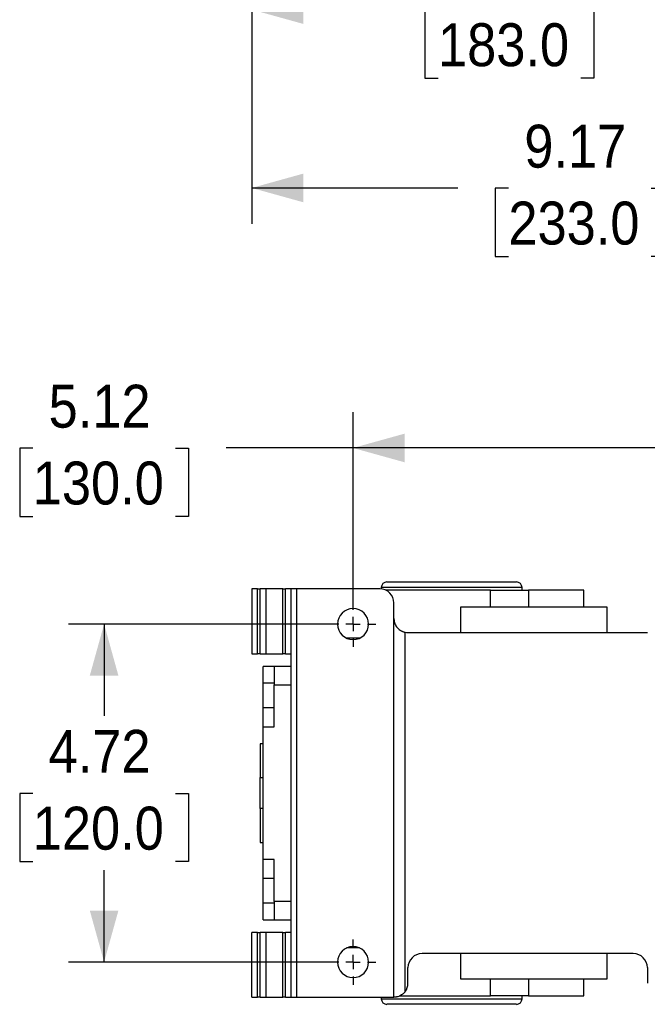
# Model space of a CAD drawing. Header units: inches. Extents: x 0 to 68, y 0 to 44.
# Tile 2 of 19: x 27.3 to 36, y 10.8 to 24.6. Entities that reach past the tile are written whole.
import ezdxf

# ---------------------------------------------------------------- set-up
doc = ezdxf.new("R2010")
doc.units = ezdxf.units.IN
doc.header["$LTSCALE"] = 4
doc.header["$MEASUREMENT"] = 0
doc.linetypes.add('SLD-Center', pattern=[0.75, 0.6, -0.05, 0.05, -0.05])
doc.linetypes.add('SLD-Solid', pattern=[0])
doc.layers.add('CENTER', color=40, linetype='SLD-Center')
doc.layers.add('DIMENSIONS', color=140, linetype='SLD-Solid', lineweight=25)
doc.styles.add('SLDTEXTSTYLE0', font='GOTHIC.TTF', dxfattribs={"width": 0.913})
doc.dimstyles.new('SLDDIMSTYLE0', dxfattribs={"dimtxt": 0.6, "dimasz": 0.72, "dimexe": 0, "dimexo": 0.0625, "dimgap": 0.15, "dimtad": 0, "dimtih": 1, "dimtoh": 1, "dimrnd": 1e-09, "dimzin": 12, "dimdsep": 46, "dimtxsty": 'SLDTEXTSTYLE0', "dimsah": 1, "dimcen": 0.09, "dimadec": 0, "dimazin": 3, "dimtfac": 1, "dimtmove": 0, "dimatfit": 0, "dimfxl": 0, "dimfrac": 2, "dimtolj": 1, "dimtzin": 12, "dimarcsym": 0})
doc.dimstyles.new('SLDDIMSTYLE1', dxfattribs={"dimtxt": 0.6, "dimasz": 0.72, "dimexe": 0, "dimexo": 0.0625, "dimgap": 0.15, "dimtad": 0, "dimtih": 1, "dimtoh": 1, "dimrnd": 1e-09, "dimzin": 12, "dimdsep": 46, "dimtxsty": 'SLDTEXTSTYLE0', "dimsah": 1, "dimcen": 0.09, "dimadec": 0, "dimazin": 3, "dimtfac": 1, "dimtofl": 0, "dimtmove": 0, "dimatfit": 3, "dimfxl": 0, "dimfrac": 2, "dimtolj": 1, "dimtzin": 12, "dimarcsym": 0})
doc.dimstyles.new('SLDDIMSTYLE5', dxfattribs={"dimtxt": 0.6, "dimasz": 0.72, "dimexe": 0, "dimexo": 0.0625, "dimgap": 0.15, "dimtad": 0, "dimtih": 1, "dimtoh": 1, "dimrnd": 1e-09, "dimzin": 4, "dimdsep": 46, "dimtxsty": 'SLDTEXTSTYLE0', "dimsah": 1, "dimcen": 0.09, "dimadec": 0, "dimazin": 1, "dimtfac": 1, "dimtofl": 0, "dimtmove": 0, "dimatfit": 3, "dimfxl": 0, "dimfrac": 2, "dimtolj": 1, "dimtzin": 12, "dimarcsym": 0})

# ---------------------------------------------------------------- blocks, each defined once
blk = doc.blocks.new('_D_15')
at = {"layer": 'DIMENSIONS'}
for p, q in [((30.495, 29.6), (30.495, 24.221)), ((37.7, 28.93), (37.7, 24.221)), ((30.495, 24.721), (32.391, 24.721)), ((33.1, 24.716), (32.917, 24.716)), ((32.917, 24.716), (32.917, 23.764)), ((35.095, 24.716), (35.278, 24.716)), ((35.278, 24.716), (35.278, 23.764)), ((37.7, 24.721), (35.804, 24.721)), ((32.917, 23.764), (33.1, 23.764)), ((35.278, 23.764), (35.095, 23.764))]:
    blk.add_line(p, q, dxfattribs=at)
for points in [[(30.495, 24.721), (31.215, 24.521), (31.215, 24.921)], [(37.7, 24.721), (36.98, 24.921), (36.98, 24.521)]]:
    blk.add_solid(points, dxfattribs=at)
at = {"layer": 'DIMENSIONS', "char_height": 0.6, "attachment_point": 1, "style": 'SLDTEXTSTYLE0'}
for s, insert in [('7.20', (33.322, 25.605)), ('183.0', (33.1, 24.53))]:
    blk.add_mtext(s, dxfattribs=dict(at, insert=insert))
blk = doc.blocks.new('_D_16')
at = {"layer": 'DIMENSIONS'}
for p, q in [((30.495, 29.6), (30.495, 21.728)), ((39.668, 29.245), (39.668, 27.497)), ((39.668, 26.997), (39.668, 21.728)), ((30.495, 22.228), (33.375, 22.228)), ((34.084, 22.223), (33.901, 22.223)), ((33.901, 22.223), (33.901, 21.271)), ((36.079, 22.223), (36.262, 22.223)), ((36.262, 22.223), (36.262, 21.271)), ((39.668, 22.228), (36.788, 22.228)), ((33.901, 21.271), (34.084, 21.271)), ((36.262, 21.271), (36.079, 21.271))]:
    blk.add_line(p, q, dxfattribs=at)
for points in [[(30.495, 22.228), (31.215, 22.028), (31.215, 22.428)], [(39.668, 22.228), (38.948, 22.428), (38.948, 22.028)]]:
    blk.add_solid(points, dxfattribs=at)
at = {"layer": 'DIMENSIONS', "char_height": 0.6, "attachment_point": 1, "style": 'SLDTEXTSTYLE0'}
for s, insert in [('9.17', (34.306, 23.112)), ('233.0', (34.084, 22.037))]:
    blk.add_mtext(s, dxfattribs=dict(at, insert=insert))
blk = doc.blocks.new('_D_21')
at = {"layer": 'DIMENSIONS'}
for p, q in [((31.912, 16.331), (31.912, 19.093)), ((37.031, 16.647), (37.031, 19.093)), ((27.433, 18.589), (27.251, 18.589)), ((27.251, 18.589), (27.251, 17.636)), ((29.428, 18.589), (29.611, 18.589)), ((29.611, 18.589), (29.611, 17.636)), ((31.912, 18.593), (30.137, 18.593)), ((37.031, 18.593), (31.912, 18.593)), ((27.251, 17.636), (27.433, 17.636)), ((29.611, 17.636), (29.428, 17.636))]:
    blk.add_line(p, q, dxfattribs=at)
for points in [[(31.912, 18.593), (32.632, 18.393), (32.632, 18.793)], [(37.031, 18.593), (36.311, 18.793), (36.311, 18.393)]]:
    blk.add_solid(points, dxfattribs=at)
at = {"layer": 'DIMENSIONS', "char_height": 0.6, "attachment_point": 1, "style": 'SLDTEXTSTYLE0'}
for s, insert in [('5.12', (27.655, 19.477)), ('130.0', (27.433, 18.403))]:
    blk.add_mtext(s, dxfattribs=dict(at, insert=insert))
blk = doc.blocks.new('_D_22')
at = {"layer": 'DIMENSIONS'}
for p, q in [((37.031, 16.331), (37.031, 19.093)), ((42.05, 17.218), (42.05, 19.093)), ((37.031, 18.593), (35.531, 18.593)), ((38.543, 18.589), (38.36, 18.589)), ((38.36, 18.589), (38.36, 17.636)), ((40.538, 18.589), (40.721, 18.589)), ((40.721, 18.589), (40.721, 17.636)), ((42.05, 18.593), (43.55, 18.593)), ((38.36, 17.636), (38.543, 17.636)), ((40.721, 17.636), (40.538, 17.636))]:
    blk.add_line(p, q, dxfattribs=at)
for points in [[(37.031, 18.593), (36.311, 18.793), (36.311, 18.393)], [(42.05, 18.593), (42.77, 18.393), (42.77, 18.793)]]:
    blk.add_solid(points, dxfattribs=at)
at = {"layer": 'DIMENSIONS', "char_height": 0.6, "attachment_point": 1, "style": 'SLDTEXTSTYLE0'}
for s, insert in [('5.02', (38.765, 19.477)), ('127.5', (38.543, 18.403))]:
    blk.add_mtext(s, dxfattribs=dict(at, insert=insert))
blk = doc.blocks.new('_D_23')
at = {"layer": 'DIMENSIONS'}
for p, q in [((31.712, 16.131), (27.931, 16.131)), ((28.431, 16.131), (28.431, 14.847)), ((27.433, 13.764), (27.251, 13.764)), ((27.251, 13.764), (27.251, 12.811)), ((29.428, 13.764), (29.611, 13.764)), ((29.611, 13.764), (29.611, 12.811)), ((27.251, 12.811), (27.433, 12.811)), ((29.611, 12.811), (29.428, 12.811)), ((28.431, 11.406), (28.431, 12.689)), ((31.712, 11.406), (27.931, 11.406))]:
    blk.add_line(p, q, dxfattribs=at)
for points in [[(28.431, 16.131), (28.231, 15.411), (28.631, 15.411)], [(28.431, 11.406), (28.631, 12.126), (28.231, 12.126)]]:
    blk.add_solid(points, dxfattribs=at)
at = {"layer": 'DIMENSIONS', "char_height": 0.6, "attachment_point": 1, "style": 'SLDTEXTSTYLE0'}
for s, insert in [('4.72', (27.655, 14.652)), ('120.0', (27.433, 13.578))]:
    blk.add_mtext(s, dxfattribs=dict(at, insert=insert))
blk = doc.blocks.new('SW_CENTERMARKSYMBOL_12')
at = {"layer": 'CENTER', "color": 0}
for p, q in [((0, 0.2), (0, 0.317)), ((-0.2, 0), (-0.317, 0)), ((0, 0), (-0.1, 0)), ((0, 0), (0, 0.1)), ((0, 0), (0, -0.1)), ((0, 0), (0.1, 0)), ((0.2, 0), (0.317, 0)), ((0, -0.2), (0, -0.317))]:
    blk.add_line(p, q, dxfattribs=at)
blk = doc.blocks.new('SW_CENTERMARKSYMBOL_13')
at = {"layer": 'CENTER', "color": 0}
for p, q in [((0, 0.2), (0, 0.317)), ((-0.2, 0), (-0.317, 0)), ((0, 0), (-0.1, 0)), ((0, 0), (0, 0.1)), ((0, 0), (0, -0.1)), ((0, 0), (0.1, 0)), ((0.2, 0), (0.317, 0)), ((0, -0.2), (0, -0.317))]:
    blk.add_line(p, q, dxfattribs=at)

msp = doc.modelspace()

# ---------------------------------------------------------------- linework, layer by layer
for p, q in [((30.495, 16.623), (30.495, 15.717)), ((30.574, 16.623), (30.495, 16.623)), ((30.574, 15.717), (30.574, 16.623)), ((30.574, 16.623), (30.613, 16.623)), ((30.613, 15.717), (30.613, 16.623)), ((30.692, 16.623), (30.613, 16.623)), ((30.692, 16.623), (30.692, 15.717)), ((30.928, 16.623), (30.692, 16.623)), ((30.928, 15.717), (30.928, 16.623)), ((30.928, 16.623), (30.968, 16.623)), ((30.968, 15.717), (30.968, 16.623)), ((31.046, 16.623), (30.968, 16.623)), ((31.046, 10.914), (31.046, 16.623)), ((31.125, 16.623), (31.046, 16.623)), ((32.286, 16.623), (31.125, 16.623)), ((31.125, 10.914), (31.125, 16.623)), ((32.306, 16.642), (32.306, 16.622)), ((34.275, 16.642), (32.306, 16.642)), ((33.832, 16.603), (32.372, 16.603)), ((33.832, 16.367), (33.832, 16.603)), ((33.832, 16.603), (34.364, 16.603)), ((34.275, 16.603), (34.275, 16.642)), ((34.364, 16.603), (34.364, 16.367)), ((35.141, 16.603), (34.364, 16.603)), ((35.141, 16.367), (35.141, 16.603)), ((32.483, 10.914), (32.483, 16.426)), ((33.415, 16.367), (33.415, 16.013)), ((35.463, 16.367), (33.415, 16.367)), ((35.463, 16.013), (35.463, 16.367)), ((32.641, 10.993), (32.641, 16.017)), ((32.68, 16.013), (36.027, 16.013)), ((32.003, 15.934), (31.822, 15.934)), ((30.495, 15.717), (30.574, 15.717)), ((30.613, 15.717), (30.574, 15.717)), ((30.613, 15.717), (30.692, 15.717)), ((30.692, 15.717), (30.928, 15.717)), ((30.968, 15.717), (30.928, 15.717)), ((30.968, 15.717), (31.046, 15.717)), ((30.81, 15.54), (30.653, 15.54)), ((30.653, 15.304), (30.653, 15.54)), ((31.046, 15.54), (30.81, 15.54)), ((30.81, 15.54), (30.81, 15.284)), ((30.81, 15.304), (30.653, 15.304)), ((30.653, 14.963), (30.653, 15.304)), ((30.81, 14.695), (30.81, 15.284)), ((30.81, 15.284), (31.046, 15.284)), ((30.653, 14.963), (30.81, 14.963)), ((30.653, 14.695), (30.653, 14.963)), ((30.653, 12.842), (30.653, 14.695)), ((30.653, 14.695), (30.81, 14.695)), ((30.653, 14.457), (30.613, 14.457)), ((30.613, 14.457), (30.613, 13.985)), ((30.613, 13.985), (30.653, 13.985)), ((30.613, 13.552), (30.613, 13.985)), ((30.653, 13.552), (30.613, 13.552)), ((30.613, 13.552), (30.613, 13.079)), ((30.613, 13.079), (30.653, 13.079)), ((30.81, 12.842), (30.653, 12.842)), ((30.653, 12.574), (30.653, 12.842)), ((30.81, 12.253), (30.81, 12.842)), ((30.81, 12.574), (30.653, 12.574)), ((30.653, 12.233), (30.653, 12.574)), ((31.046, 12.253), (30.81, 12.253)), ((30.81, 12.253), (30.81, 11.997)), ((30.653, 12.233), (30.81, 12.233)), ((30.653, 11.997), (30.653, 12.233)), ((30.653, 11.997), (30.81, 11.997)), ((30.81, 11.997), (31.046, 11.997)), ((30.495, 10.914), (30.495, 11.82)), ((30.574, 11.82), (30.495, 11.82)), ((30.574, 10.914), (30.574, 11.82)), ((30.574, 11.82), (30.613, 11.82)), ((30.613, 10.914), (30.613, 11.82)), ((30.692, 11.82), (30.613, 11.82)), ((30.692, 11.82), (30.692, 10.914)), ((30.928, 11.82), (30.692, 11.82)), ((30.928, 10.914), (30.928, 11.82)), ((30.928, 11.82), (30.968, 11.82)), ((31.046, 11.82), (30.968, 11.82)), ((30.968, 10.914), (30.968, 11.82)), ((32.003, 11.603), (31.822, 11.603)), ((35.83, 11.524), (32.877, 11.524)), ((33.415, 11.524), (33.415, 11.17)), ((35.463, 11.17), (35.463, 11.524)), ((32.68, 11.111), (32.68, 11.328)), ((36.027, 11.328), (36.027, 11.111)), ((33.415, 11.17), (35.463, 11.17)), ((33.832, 10.934), (33.832, 11.17)), ((34.364, 11.17), (34.364, 10.934)), ((35.141, 10.934), (35.141, 11.17)), ((30.495, 10.914), (30.574, 10.914)), ((30.613, 10.914), (30.574, 10.914)), ((30.613, 10.914), (30.692, 10.914)), ((30.692, 10.914), (30.928, 10.914)), ((30.968, 10.914), (30.928, 10.914)), ((30.968, 10.914), (31.046, 10.914)), ((31.046, 10.914), (31.125, 10.914)), ((31.125, 10.914), (32.483, 10.914)), ((32.306, 10.914), (32.306, 10.894)), ((32.306, 10.894), (34.275, 10.894)), ((32.567, 10.934), (33.832, 10.934)), ((34.364, 10.934), (33.832, 10.934)), ((34.275, 10.894), (34.275, 10.934)), ((34.364, 10.934), (35.141, 10.934))]:
    msp.add_line(p, q)
for centre, radius, start, end in [((32.385, 16.642), 0.0787, 90, 180), ((34.196, 16.642), 0.0787, 0, 90), ((32.286, 16.426), 0.197, 0, 90), ((31.912, 16.131), 0.217, 0, 180), ((31.912, 16.131), 0.217, 180, 0), ((32.68, 16.209), 0.197, 258.463, 270), ((31.912, 11.406), 0.217, 0, 180), ((32.877, 11.328), 0.197, 90, 180), ((35.83, 11.328), 0.197, 0, 90), ((31.912, 11.406), 0.217, 180, 0), ((32.483, 11.111), 0.197, 323.1301, 0), ((32.385, 10.894), 0.0787, 180, 270), ((34.196, 10.894), 0.0787, 270, 0)]:
    msp.add_arc(centre, radius, start, end)
for points, knots in [([(32.385, 16.721), (32.385, 16.721), (32.48, 16.721), (32.82, 16.721), (33.05, 16.721), (33.29, 16.721)], [0, 0, 0, 0, 0.5, 0.5, 1, 1, 1, 1]), ([(33.29, 16.721), (33.531, 16.721), (33.761, 16.721), (34.101, 16.721), (34.196, 16.721), (34.196, 16.721)], [0, 0, 0, 0, 0.5, 0.5, 1, 1, 1, 1]), ([(32.483, 16.209), (32.483, 16.206), (32.483, 16.2), (32.484, 16.192), (32.485, 16.186), (32.486, 16.176), (32.488, 16.165), (32.494, 16.145), (32.503, 16.121), (32.52, 16.093), (32.542, 16.068), (32.564, 16.05), (32.581, 16.039), (32.592, 16.033), (32.604, 16.028), (32.616, 16.023), (32.628, 16.019), (32.637, 16.017), (32.641, 16.017)], [0, 0, 0, 0, 0.039264, 0.073265, 0.102003, 0.125479, 0.19163, 0.250351, 0.383963, 0.499593, 0.631915, 0.749384, 0.794001, 0.837308, 0.879425, 0.920483, 0.960624, 1, 1, 1, 1]), ([(32.641, 10.993), (32.639, 10.991), (32.636, 10.987), (32.632, 10.982), (32.627, 10.977), (32.623, 10.972), (32.615, 10.965), (32.605, 10.956), (32.587, 10.943), (32.564, 10.931), (32.541, 10.923), (32.526, 10.919), (32.511, 10.916), (32.497, 10.914), (32.486, 10.914), (32.483, 10.914), (32.483, 10.914), (32.483, 10.914), (32.483, 10.914), (32.483, 10.914), (32.483, 10.914), (32.483, 10.914), (32.483, 10.914), (32.483, 10.914), (32.483, 10.914), (32.483, 10.914), (32.483, 10.914), (32.483, 10.914), (32.483, 10.914), (32.483, 10.914), (32.483, 10.914), (32.483, 10.914), (32.483, 10.914), (32.483, 10.914), (32.483, 10.914), (32.483, 10.914), (32.483, 10.914), (32.483, 10.914), (32.483, 10.914), (32.483, 10.914), (32.483, 10.914), (32.483, 10.914), (32.483, 10.914), (32.483, 10.914), (32.483, 10.914), (32.483, 10.914), (32.483, 10.914), (32.483, 10.914), (32.483, 10.914), (32.483, 10.914), (32.483, 10.914), (32.483, 10.914), (32.483, 10.914), (32.483, 10.914), (32.483, 10.914), (32.483, 10.914), (32.483, 10.914), (32.483, 10.914), (32.483, 10.914), (32.483, 10.914), (32.483, 10.914), (32.483, 10.914), (32.483, 10.914), (32.483, 10.914), (32.483, 10.914), (32.483, 10.914), (32.483, 10.914), (32.483, 10.914), (32.483, 10.914), (32.483, 10.914), (32.483, 10.914), (32.483, 10.914), (32.483, 10.914), (32.483, 10.914), (32.483, 10.914), (32.483, 10.914), (32.483, 10.914), (32.483, 10.914), (32.483, 10.914), (32.483, 10.914), (32.483, 10.914), (32.483, 10.914), (32.483, 10.914), (32.483, 10.914), (32.483, 10.914), (32.483, 10.914), (32.483, 10.914), (32.483, 10.914), (32.483, 10.914), (32.483, 10.914), (32.483, 10.914), (32.483, 10.914), (32.483, 10.914), (32.483, 10.914), (32.483, 10.914), (32.483, 10.914), (32.483, 10.914), (32.483, 10.914), (32.483, 10.914), (32.483, 10.914), (32.483, 10.914), (32.483, 10.914), (32.483, 10.914), (32.483, 10.914), (32.483, 10.914), (32.483, 10.914), (32.483, 10.914), (32.483, 10.914), (32.483, 10.914), (32.483, 10.914), (32.483, 10.914), (32.483, 10.914), (32.483, 10.914), (32.483, 10.914), (32.483, 10.914), (32.483, 10.914), (32.483, 10.914), (32.483, 10.914), (32.483, 10.914), (32.483, 10.914), (32.483, 10.914), (32.483, 10.914), (32.483, 10.914), (32.483, 10.914), (32.483, 10.914), (32.483, 10.914), (32.483, 10.914), (32.483, 10.914), (32.483, 10.914), (32.483, 10.914), (32.483, 10.914), (32.483, 10.914), (32.483, 10.914), (32.483, 10.914), (32.483, 10.914), (32.483, 10.914), (32.483, 10.914), (32.483, 10.914), (32.483, 10.914), (32.483, 10.914), (32.483, 10.914), (32.483, 10.914), (32.483, 10.914), (32.483, 10.914), (32.483, 10.914), (32.483, 10.914), (32.483, 10.914), (32.483, 10.914), (32.483, 10.914), (32.483, 10.914), (32.483, 10.914), (32.483, 10.914), (32.483, 10.914), (32.483, 10.914), (32.483, 10.914), (32.483, 10.914), (32.483, 10.914), (32.483, 10.914), (32.483, 10.914), (32.483, 10.914), (32.483, 10.914), (32.483, 10.914), (32.483, 10.914), (32.483, 10.914), (32.483, 10.914), (32.483, 10.914), (32.483, 10.914), (32.483, 10.914), (32.483, 10.914), (32.483, 10.914), (32.483, 10.914), (32.483, 10.914), (32.483, 10.914), (32.483, 10.914), (32.483, 10.914), (32.483, 10.914), (32.483, 10.914), (32.483, 10.914), (32.483, 10.914), (32.483, 10.914), (32.483, 10.914), (32.483, 10.914), (32.483, 10.914), (32.483, 10.914), (32.483, 10.914), (32.483, 10.914), (32.483, 10.914), (32.483, 10.914), (32.483, 10.914), (32.483, 10.914), (32.483, 10.914), (32.483, 10.914), (32.483, 10.914), (32.483, 10.914), (32.483, 10.914)], [0, 0, 0, 0, 0.026978, 0.053051, 0.078229, 0.102524, 0.125947, 0.190261, 0.25119, 0.378115, 0.500819, 0.563162, 0.625735, 0.750208, 0.874653, 0.998698, 0.998703, 0.998708, 0.998713, 0.998718, 0.998723, 0.998729, 0.998734, 0.998739, 0.998744, 0.998749, 0.998754, 0.998759, 0.998764, 0.998769, 0.998774, 0.998779, 0.998784, 0.99879, 0.998795, 0.9988, 0.998805, 0.99881, 0.998815, 0.99882, 0.998825, 0.99883, 0.998835, 0.99884, 0.998845, 0.998851, 0.998856, 0.998861, 0.998866, 0.998871, 0.998876, 0.998881, 0.998886, 0.998891, 0.998896, 0.998901, 0.998907, 0.998912, 0.998917, 0.998922, 0.998927, 0.998932, 0.998937, 0.998942, 0.998947, 0.998952, 0.998957, 0.998962, 0.998968, 0.998973, 0.998978, 0.998983, 0.998988, 0.998993, 0.998998, 0.999003, 0.999008, 0.999013, 0.999018, 0.999023, 0.999029, 0.999034, 0.999039, 0.999044, 0.999049, 0.999054, 0.999059, 0.999064, 0.999069, 0.999074, 0.999079, 0.999084, 0.99909, 0.999095, 0.9991, 0.999105, 0.99911, 0.999115, 0.99912, 0.999125, 0.99913, 0.999135, 0.99914, 0.999146, 0.999151, 0.999156, 0.999161, 0.999166, 0.999171, 0.999176, 0.999181, 0.999186, 0.999191, 0.999196, 0.999201, 0.999207, 0.999212, 0.999217, 0.999222, 0.999227, 0.999232, 0.999237, 0.999242, 0.999247, 0.999252, 0.999257, 0.999262, 0.999268, 0.999273, 0.999278, 0.999283, 0.999288, 0.999293, 0.999298, 0.999303, 0.999308, 0.999313, 0.999318, 0.999324, 0.999329, 0.999334, 0.999339, 0.999344, 0.999349, 0.999354, 0.999359, 0.999364, 0.999369, 0.999374, 0.999379, 0.999385, 0.99939, 0.999395, 0.9994, 0.999405, 0.99941, 0.999415, 0.99942, 0.999425, 0.99943, 0.999435, 0.99944, 0.999446, 0.999451, 0.999456, 0.999461, 0.999466, 0.999471, 0.999476, 0.999481, 0.999486, 0.999491, 0.999496, 0.999502, 0.999507, 0.999512, 0.999517, 0.999522, 0.999527, 0.999532, 0.999537, 0.999542, 0.999547, 0.999552, 0.999557, 0.999563, 0.999568, 0.999573, 0.999578, 0.999583, 0.999588, 0.999593, 0.999674, 1, 1, 1, 1]), ([(33.29, 10.816), (33.05, 10.816), (32.82, 10.816), (32.48, 10.816), (32.385, 10.816), (32.385, 10.816)], [0, 0, 0, 0, 0.5, 0.5, 1, 1, 1, 1]), ([(34.196, 10.816), (34.196, 10.816), (34.101, 10.816), (33.761, 10.816), (33.531, 10.816), (33.29, 10.816)], [0, 0, 0, 0, 0.5, 0.5, 1, 1, 1, 1])]:
    msp.add_open_spline(points, degree=3, knots=knots)

# ---------------------------------------------------------------- block references
at = {"layer": 'CENTER'}
for name, p in [('SW_CENTERMARKSYMBOL_13', (31.912, 16.131)), ('SW_CENTERMARKSYMBOL_12', (31.912, 11.406))]:
    msp.add_blockref(name, p, dxfattribs=at)

# ---------------------------------------------------------------- dimensions: what is measured, and where the dimension line sits
at = {"layer": 'DIMENSIONS'}
for base, p1, p2, dimstyle, picture, middle in [((37.6998, 24.721), (30.4951, 29.7998), (37.6998, 29.1305), 'SLDDIMSTYLE5', '_D_15', (34.0975, 24.721)), ((39.668, 22.228), (30.495, 29.8), (39.668, 29.445), 'SLDDIMSTYLE1', '_D_16', (35.082, 22.228)), ((37.031, 18.593), (31.912, 16.131), (37.031, 16.447), 'SLDDIMSTYLE1', '_D_21', (28.431, 18.593))]:
    dim = msp.add_linear_dim(base=base, p1=p1, p2=p2, dimstyle=dimstyle, dxfattribs=at)
    dim.commit()
    dim.dimension.update_dxf_attribs({"geometry": picture, "text_midpoint": middle, "dimtype": 160})
for base, p1, p2, angle, dimstyle, picture, middle in [((42.05, 18.593), (37.031, 16.131), (42.05, 17.018), 0, 'SLDDIMSTYLE0', '_D_22', (39.54, 18.593)), ((28.4309, 11.4063), (31.9124, 16.1307), (31.9124, 11.4063), 90, 'SLDDIMSTYLE1', '_D_23', (28.4309, 13.7685))]:
    dim = msp.add_linear_dim(base=base, p1=p1, p2=p2, angle=angle, dimstyle=dimstyle, dxfattribs=at)
    dim.commit()
    dim.dimension.update_dxf_attribs({"geometry": picture, "text_midpoint": middle, "dimtype": 160})

doc.saveas('drawing.dxf')
